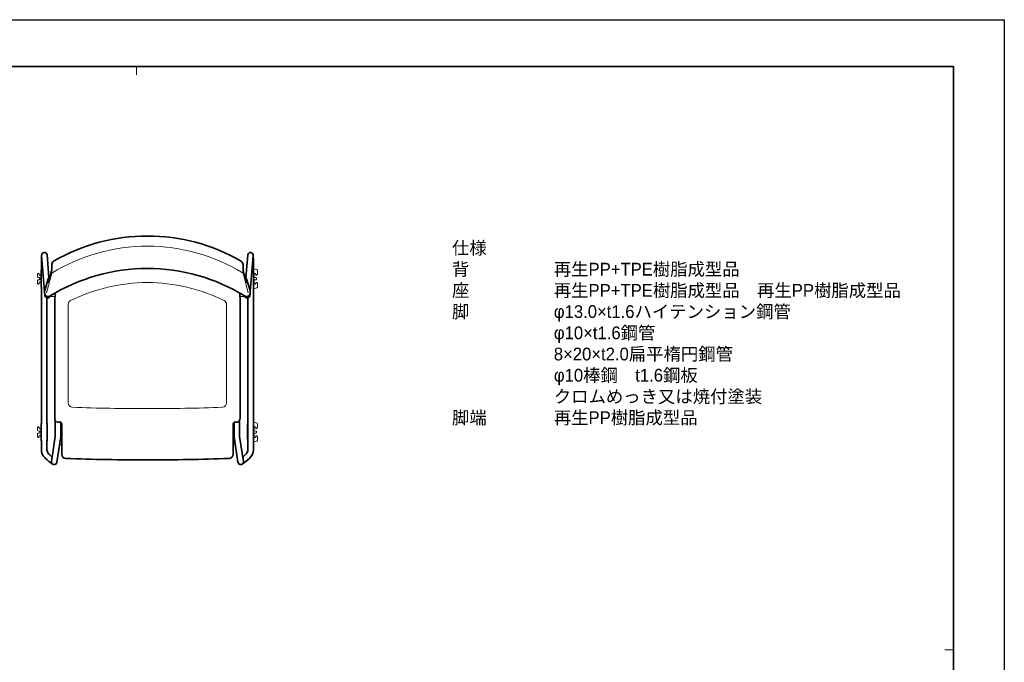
# Model space of a CAD drawing. Header units: millimetres. Extents: x 0 to 4200, y 0 to 2970.
# Tile 5 of 5: x 1880 to 4200, y 1455 to 2970. Entities that reach past the tile are written whole.
import ezdxf

# ---------------------------------------------------------------- set-up
doc = ezdxf.new("R2010")
doc.units = ezdxf.units.MM
doc.header["$LTSCALE"] = 10
doc.layers.get('0').update_dxf_attribs({"lineweight": 35})
for name, color, linetype, lineweight in [('中線', 3, 'Continuous', 20), ('中線2', 2, 'Continuous', 20), ('中線3', 211, 'Continuous', 20), ('図枠', 7, 'Continuous', 35), ('太線', 7, 'Continuous', 35), ('文字', 2, 'Continuous', 25), ('細線', 1, 'Continuous', 13), ('細線2', 150, 'Continuous', 13)]:
    doc.layers.add(name, color=color, linetype=linetype, lineweight=lineweight)
doc.styles.get("Standard").update_dxf_attribs({"font": 'HGPGothicM.ttf'})

# ---------------------------------------------------------------- blocks, each defined once
blk = doc.blocks.new('AICHI_SEIHIN_A3')
at = {"layer": '図枠', "color": 1, "lineweight": 25}
for p, q in [((0, 297), (420, 297)), ((420, 297), (420, 0))]:
    blk.add_line(p, q, dxfattribs=at)
at = {"layer": '図枠'}
for p, q in [((23, 286), (408, 286)), ((408, 286), (408, 11))]:
    blk.add_line(p, q, dxfattribs=at)
at = {"layer": '図枠', "color": 1, "lineweight": 15}
for p, q in [((215.5, 286), (215.5, 284)), ((408, 148.5), (406, 148.5))]:
    blk.add_line(p, q, dxfattribs=at)

msp = doc.modelspace()

# ---------------------------------------------------------------- linework, layer by layer
at = {"layer": '中線'}
for p, q in [((1921.59415445, 2369.68394404), (1921.59415445, 2363.68271667)), ((1922.73349428, 2371.44460421), (1922.03349428, 2370.74460421)), ((1925.29415445, 2370.38394404), (1925.29415445, 2368.88394404)), ((1927.79415445, 2367.38394404), (1926.79415445, 2367.38394404)), ((1929.29415445, 2376.38394404), (1929.29415445, 2368.88394404)), ((2438.22348364, 2380.82975392), (2430.40584555, 2382.92448373)), ((2431.90584555, 2370.48394404), (2431.90584555, 2363.68271667)), ((2433.40584555, 2371.98394404), (2434.40584555, 2371.98394404)), ((2435.90584555, 2370.48394404), (2435.90584555, 2369.38394404)), ((2438.46650572, 2368.32328387), (2439.26650572, 2369.12328387)), ((2439.70584555, 2378.89790226), (2439.70584555, 2370.18394404)), ((1921.59415445, 2349.08394404), (1921.59415445, 2355.08517141)), ((1922.73349428, 2347.32328387), (1922.03349428, 2348.02328387)), ((1925.59878916, 2362.0039127), (1922.98951974, 2362.18637059)), ((1925.59878916, 2356.76397538), (1922.98951974, 2356.58151748)), ((1925.29415445, 2348.38394404), (1925.29415445, 2349.88394404)), ((1927.79415445, 2351.38394404), (1926.79415445, 2351.38394404)), ((1926.99415445, 2360.50756662), (1926.99415445, 2359.38394404)), ((1926.99415445, 2358.26032145), (1926.99415445, 2359.38394404)), ((1929.29415445, 2342.38394404), (1929.29415445, 2349.88394404)), ((2431.90584555, 2348.28394404), (2431.90584555, 2355.08517141)), ((2433.30121084, 2362.18637059), (2436.01048026, 2361.99692002)), ((2433.30121084, 2356.58151748), (2436.01048026, 2356.77096806)), ((2433.40584555, 2346.78394404), (2434.40584555, 2346.78394404)), ((2435.90584555, 2348.28394404), (2435.90584555, 2349.38394404)), ((2437.40584555, 2360.50057394), (2437.40584555, 2359.38394404)), ((2437.40584555, 2358.26731413), (2437.40584555, 2359.38394404)), ((2438.46650572, 2350.44460421), (2439.26650572, 2349.64460421)), ((2439.70584555, 2339.86998581), (2439.70584555, 2348.58394404)), ((2438.22348364, 2337.93813416), (2430.40584555, 2335.84340435)), ((2438.22348364, 2019.32975392), (2430.40584555, 2021.42448373)), ((1921.59415445, 2008.18394404), (1921.59415445, 2002.18271667)), ((1922.73349428, 2009.94460421), (1922.03349428, 2009.24460421)), ((1925.59878916, 2000.5039127), (1922.98951974, 2000.68637059)), ((1925.29415445, 2008.88394404), (1925.29415445, 2007.38394404)), ((1927.79415445, 2005.88394404), (1926.79415445, 2005.88394404)), ((1926.99415445, 1999.00756662), (1926.99415445, 1997.88394404)), ((1926.99415445, 1996.76032145), (1926.99415445, 1997.88394404)), ((1929.29415445, 2014.88394404), (1929.29415445, 2007.38394404)), ((1945.29415445, 2014.88394404), (1945.29415445, 1997.88394404)), ((1945.29415445, 1980.88394404), (1945.29415445, 1997.88394404)), ((2415.90584555, 2014.88394404), (2415.90584555, 1997.88394404)), ((2415.90584555, 1980.88394404), (2415.90584555, 1997.88394404)), ((2431.90584555, 2008.98394404), (2431.90584555, 2002.18271667)), ((2433.30121084, 2000.68637059), (2436.01048026, 2000.49692002)), ((2433.40584555, 2010.48394404), (2434.40584555, 2010.48394404)), ((2435.90584555, 2008.98394404), (2435.90584555, 2007.88394404)), ((2437.40584555, 1999.00057394), (2437.40584555, 1997.88394404)), ((2437.40584555, 1996.76731413), (2437.40584555, 1997.88394404)), ((2438.46650572, 2006.82328387), (2439.26650572, 2007.62328387)), ((2439.70584555, 2017.39790226), (2439.70584555, 2008.68394404)), ((1921.59415445, 1987.58394404), (1921.59415445, 1993.58517141)), ((1922.73349428, 1985.82328387), (1922.03349428, 1986.52328387)), ((1925.59878916, 1995.26397538), (1922.98951974, 1995.08151748)), ((1925.29415445, 1986.88394404), (1925.29415445, 1988.38394404)), ((1927.79415445, 1989.88394404), (1926.79415445, 1989.88394404)), ((1929.29415445, 1980.88394404), (1929.29415445, 1988.38394404)), ((2438.22348364, 1976.43813416), (2430.40584555, 1974.34340435)), ((2431.90584555, 1986.78394404), (2431.90584555, 1993.58517141)), ((2433.30121084, 1995.08151748), (2436.01048026, 1995.27096806)), ((2433.40584555, 1985.28394404), (2434.40584555, 1985.28394404)), ((2435.90584555, 1986.78394404), (2435.90584555, 1987.88394404)), ((2438.46650572, 1988.94460421), (2439.26650572, 1988.14460421)), ((2439.70584555, 1978.36998581), (2439.70584555, 1987.08394404))]:
    msp.add_line(p, q, dxfattribs=at)
for centre, radius, start, end in [((1923.09415445, 2369.68394404), 1.5, 134.9999999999, 180), ((1923.79415445, 2370.38394404), 1.5, 0, 135), ((1926.79415445, 2368.88394404), 1.5, 180, 270), ((1927.79415445, 2368.88394404), 1.5, 270, 0), ((1937.29415445, 2376.38394404), 8, 144.3409123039, 180), ((2433.40584555, 2370.48394404), 1.5, 90, 180), ((2434.40584555, 2370.48394404), 1.5, 0, 90), ((2437.40584555, 2369.38394404), 1.5, 180, 314.9999999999), ((2437.70584555, 2378.89790226), 2, 0, 75), ((2438.20584555, 2370.18394404), 1.5, 315, 0), ((1923.09415445, 2363.68271667), 1.5, 180, 266), ((1923.09415445, 2355.08517141), 1.5, 94, 180), ((1923.09415445, 2349.08394404), 1.5, 180, 225.0000000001), ((1923.79415445, 2348.38394404), 1.5, 225, 0), ((1926.79415445, 2349.88394404), 1.5, 90, 180), ((1925.49415445, 2360.50756662), 1.5, 0, 86), ((1925.49415445, 2358.26032145), 1.5, 274, 0), ((1927.79415445, 2349.88394404), 1.5, 0, 90), ((2433.40584555, 2363.68271667), 1.5, 180, 266), ((2433.40584555, 2355.08517141), 1.5, 94, 180), ((2433.40584555, 2348.28394404), 1.5, 180, 270), ((2434.40584555, 2348.28394404), 1.5, 270, 0), ((2437.40584555, 2349.38394404), 1.5, 45.0000000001, 180), ((2435.90584555, 2360.50057394), 1.5, 0, 86), ((2435.90584555, 2358.26731413), 1.5, 274, 0), ((2438.20584555, 2348.58394404), 1.5, 0, 45), ((1937.29415445, 2342.38394404), 8, 180, 215.6590876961), ((2437.70584555, 2339.86998581), 2, 285, 0), ((1937.29415445, 2014.88394404), 8, 144.3409123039, 180), ((1937.29415445, 2014.88394404), 8, 0, 35.6590876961), ((2423.90584555, 2014.88394404), 8, 144.3409123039, 180), ((2437.70584555, 2017.39790226), 2, 0, 75), ((1923.09415445, 2008.18394404), 1.5, 134.9999999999, 180), ((1923.09415445, 2002.18271667), 1.5, 180, 266), ((1923.79415445, 2008.88394404), 1.5, 0, 135), ((1926.79415445, 2007.38394404), 1.5, 180, 270), ((1925.49415445, 1999.00756662), 1.5, 0, 86), ((1925.49415445, 1996.76032145), 1.5, 274, 0), ((1927.79415445, 2007.38394404), 1.5, 270, 0), ((2433.40584555, 2008.98394404), 1.5, 90, 180), ((2433.40584555, 2002.18271667), 1.5, 180, 266), ((2434.40584555, 2008.98394404), 1.5, 0, 90), ((2437.40584555, 2007.88394404), 1.5, 180, 314.9999999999), ((2435.90584555, 1999.00057394), 1.5, 0, 86), ((2435.90584555, 1996.76731413), 1.5, 274, 0), ((2438.20584555, 2008.68394404), 1.5, 315, 0), ((1923.09415445, 1993.58517141), 1.5, 94, 180), ((1923.09415445, 1987.58394404), 1.5, 180, 225.0000000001), ((1923.79415445, 1986.88394404), 1.5, 225, 0), ((1926.79415445, 1988.38394404), 1.5, 90, 180), ((1927.79415445, 1988.38394404), 1.5, 0, 90), ((1937.29415445, 1980.88394404), 8, 180, 215.6590876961), ((1937.29415445, 1980.88394404), 8, 324.3409123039, 0), ((2423.90584555, 1980.88394404), 8, 180, 215.6590876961), ((2433.40584555, 1993.58517141), 1.5, 94, 180), ((2433.40584555, 1986.78394404), 1.5, 180, 270), ((2434.40584555, 1986.78394404), 1.5, 270, 0), ((2437.40584555, 1987.88394404), 1.5, 45.0000000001, 180), ((2437.70584555, 1978.36998581), 2, 285, 0), ((2438.20584555, 1987.08394404), 1.5, 0, 45)]:
    msp.add_arc(centre, radius, start, end, dxfattribs=at)
at = {"layer": '中線2'}
for p, q in [((1955.86517037, 2393.21612478), (1955.86517037, 2381.53177581)), ((2405.33482963, 2393.21612478), (2405.33482963, 2381.53177581)), ((1942.97991557, 2326.42383431), (1955.1284438, 2372.42413309)), ((2418.22008443, 2326.42383431), (2406.0715562, 2372.42413309)), ((1978.6, 1978.8435533), (1975.10781891, 1978.8435533)), ((2382.6, 1978.8435533), (2386.09218109, 1978.8435533)), ((1973.75, 1969.98747739), (1973.75, 1968.8435533)), ((1978.6, 1968.8435533), (1973.75, 1968.8435533)), ((2382.6, 1968.8435533), (2387.45, 1968.8435533)), ((2387.45, 1969.98747739), (2387.45, 1968.8435533))]:
    msp.add_line(p, q, dxfattribs=at)
for centre, start, end in [((1967.5, 1973.8435533), 336.3059345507, 6.4572471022), ((2393.7, 1973.8435533), 173.5427528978, 203.6940654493)]:
    msp.add_arc(centre, 7, start, end, dxfattribs=at)
for centre, major_axis, start_param, end_param in [((1954.47017775, 2381.53282076), (0.00776161, 10.36165057), -2.6446176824, -1.5707963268), ((2406.72982225, 2381.53282076), (0.00776161, -10.36165057), -1.5707963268, -0.4969749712)]:
    msp.add_ellipse(centre, major_axis=major_axis, ratio=0.1346303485, start_param=start_param, end_param=end_param, dxfattribs=at)
at = {"layer": '中線3'}
for p, q in [((1952.6, 2317.33914385), (1952.6, 2319.57693664)), ((1952.6, 2317.33914385), (1962.80395885, 2317.33914385)), ((2408.6, 2317.33914385), (2398.39604115, 2317.33914385)), ((2408.6, 2317.33914385), (2408.6, 2319.57693664))]:
    msp.add_line(p, q, dxfattribs=at)
at = {"layer": '太線'}
for p, q in [((1938.2550127, 2329.09399702), (1931.27414811, 2414.35351314)), ((1948.57233134, 2362.3897534), (1944.23079013, 2415.41437494)), ((2412.62766866, 2362.3897534), (2416.96920987, 2415.41437494)), ((2422.9449873, 2329.09399702), (2429.92585189, 2414.35351314)), ((1930.79415445, 2394.88394404), (1930.79415445, 2379.48553084)), ((1954.97334982, 2380.75514319), (1954.97334982, 2391.19540711)), ((1955.82471939, 2395.23305014), (1956.71653994, 2397.25376781)), ((2405.37528061, 2395.23305014), (2404.48346006, 2397.25376781)), ((2406.22665018, 2380.75514319), (2406.22665018, 2391.19540711)), ((2430.40584555, 2394.88394404), (2430.40584555, 2379.48553084)), ((1930.54415445, 2377.38394404), (1930.54415445, 2341.38394404)), ((1947.53899149, 2351.61697593), (1954.69824969, 2377.01132544)), ((2413.66100851, 2351.61697593), (2406.50175031, 2377.01132544)), ((2430.65584555, 2377.38394404), (2430.65584555, 2341.38394404)), ((1946.81760011, 2359.01960519), (1938.6629693, 2331.58319312)), ((1946.40316791, 2356.17058957), (1946.55805515, 2351.73519921)), ((2414.38239989, 2359.01960519), (2422.5370307, 2331.58319312)), ((2414.79683209, 2356.17058957), (2414.64194485, 2351.73519921)), ((1930.79415445, 2339.28235724), (1930.79415445, 2017.98553084)), ((1938.34762836, 2325.72202454), (1938.25462883, 2328.38518254)), ((1938.99274412, 2320.08384896), (1938.7089824, 2323.54952091)), ((1962.90384758, 2325.66745459), (1962.90384758, 2317.81978221)), ((2398.29615242, 2325.66745459), (2398.29615242, 2317.81978221)), ((2422.20725588, 2320.08384896), (2422.4910176, 2323.54952091)), ((2422.85237164, 2325.72202454), (2422.94537117, 2328.38518254)), ((2430.40584555, 2339.28235724), (2430.40584555, 2017.98553084)), ((1943.79415445, 2314.26683595), (1943.79415445, 2017.98553084)), ((1951.8949234, 2318.7423274), (1952.04163433, 2319.23593915)), ((1962.18392022, 2314.35568059), (1962.90384758, 2317.81978221)), ((1962.18392022, 2314.35568059), (1962.18392022, 2031.09983848)), ((2399.01607978, 2314.35568059), (2398.29615242, 2317.81978221)), ((2399.01607978, 2314.35568059), (2399.01607978, 2031.09983848)), ((2409.3050766, 2318.7423274), (2409.15836567, 2319.23593915)), ((2417.40584555, 2314.26683595), (2417.40584555, 2017.98553084)), ((1963.30503536, 1987.64292996), (1963.30503536, 2025.97325642)), ((1973.6, 2021.70753364), (1969.1, 2021.70753364)), ((1976.30503536, 2020.91262385), (1976.30503536, 1986.65213492)), ((2384.89496464, 2020.91262385), (2384.89496464, 1986.65213492)), ((2387.6, 2021.70753364), (2392.1, 2021.70753364)), ((2397.89496464, 1987.64292996), (2397.89496464, 2025.97325642)), ((1930.54415445, 2015.88394404), (1930.54415445, 1979.88394404)), ((1944.04415445, 1979.88394404), (1944.04415445, 2015.88394404)), ((1978.6, 2016.70753364), (1978.6, 1945.93863088)), ((2382.6, 2016.70753364), (2382.6, 1945.93863088)), ((2417.15584555, 1979.88394404), (2417.15584555, 2015.88394404)), ((2430.65584555, 2015.88394404), (2430.65584555, 1979.88394404)), ((1930.79415445, 1977.78235724), (1930.79415445, 1956.43521744)), ((1943.79415445, 1977.78235724), (1943.79415445, 1956.43521744)), ((1963.30503536, 1987.64292996), (1954.29937584, 1928.90549173)), ((1976.30503536, 1986.65213492), (1967.14922115, 1926.93534568)), ((2384.89496464, 1986.65213492), (2394.05077885, 1926.93534568)), ((2397.89496464, 1987.64292996), (2406.90062416, 1928.90549173)), ((2417.40584555, 1977.78235724), (2417.40584555, 1956.43521744)), ((2430.40584555, 1977.78235724), (2430.40584555, 1956.43521744)), ((1940.32910036, 1935.92361212), (1938.55582475, 1937.69688774)), ((1949.52148852, 1945.11600028), (1947.7482129, 1946.88927589)), ((2411.67851148, 1945.11600028), (2413.4517871, 1946.88927589)), ((2420.87089964, 1935.92361212), (2422.64417525, 1937.69688774))]:
    msp.add_line(p, q, dxfattribs=at)
for centre, radius, start, end in [((2180.6, 2015.58569358), 444.41430642, 90, 119.6241844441), ((2180.6, 2015.58569358), 444.41430642, 60.3758155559, 90), ((2373.90471632, 2394.88394404), 443.11056187, 177.3745098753, 180), ((1937.75246912, 2414.88394404), 6.5, 4.6808129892, 184.6808129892), ((2423.44753088, 2414.88394404), 6.5, 355.3191870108, 175.3191870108), ((1987.29528368, 2394.88394404), 443.11056187, 0, 2.6254901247), ((1964.97334982, 2391.19540711), 10, 156.1862848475, 180), ((1965.86517037, 2393.21612478), 10, 119.6241844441, 180), ((2395.33482963, 2393.21612478), 10, 0, 60.3758155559), ((2396.22665018, 2391.19540711), 10, 0, 23.8137151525), ((2180.6, 1945.61113891), 437.98906136, 90, 121.570410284), ((2180.6, 1945.61113891), 437.98906136, 58.429589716, 90), ((1956.40316791, 2356.17058957), 10, 121.1085246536, 180), ((1947.05775056, 2351.75264895), 0.5, 182.0000000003, 344.2556203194), ((2404.79683209, 2356.17058957), 10, 0, 58.8914753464), ((2414.14224944, 2351.75264895), 0.5, 195.7443796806, 357.9999999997), ((1948.2485371, 2328.7341775), 10, 163.44703546, 182), ((1946.84245039, 2326.01867027), 8.5, 182, 301.570410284), ((2414.35754961, 2326.01867027), 8.5, 238.429589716, 358), ((2412.9514629, 2328.7341775), 10, 358, 16.55296454), ((1945.56956788, 2320.62234505), 6.59883238, 184.6808129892, 343.4470354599), ((2415.63043212, 2320.62234505), 6.59883238, 196.5529645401, 355.3191870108), ((1973.6, 2016.70753364), 5, 0, 90), ((2387.6, 2016.70753364), 5, 90, 180), ((1957.29415445, 1956.43521744), 26.5, 180, 224.9999999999), ((1957.29415445, 1956.43521744), 13.5, 180, 224.9999999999), ((2403.90584555, 1956.43521744), 13.5, 315.0000000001, 0), ((2403.90584555, 1956.43521744), 26.5, 315.0000000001, 0), ((2008.73811189, 2004.33262365), 96.74495189, 224.9999999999, 237.856689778), ((2008.73811189, 2004.33262365), 83.74495189, 224.9999999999, 230.8822903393), ((1960.72429849, 1927.9204187), 6.5, 171.2832556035, 351.2832556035), ((1988.6, 1945.93863088), 10, 180, 267.7948886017), ((2180.6, 6932.24347515), 5000, 267.79488860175, 270), ((2180.6, 6932.24347515), 5000, 270, 272.20511139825), ((2372.6, 1945.93863088), 10, 272.2051113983, 0), ((2400.47570151, 1927.9204187), 6.5, 188.7167443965, 8.7167443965), ((2352.46188811, 2004.33262365), 96.74495189, 302.143310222, 315.0000000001), ((2352.46188811, 2004.33262365), 83.74495189, 309.1177096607, 315.0000000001)]:
    msp.add_arc(centre, radius, start, end, dxfattribs=at)
for centre, major_axis, ratio, start_param, end_param in [((1937.29415445, 2377.38394404), (0, 7.794229), 0.8660253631, 1.2977837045, 1.5707963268), ((1954.47023443, 2382.95876589), (-0.09291398, 6.18937498), 0.081286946, -2.8622892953, -1.9360357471), ((2406.72976557, 2382.95876589), (-0.09291398, -6.18937498), 0.081286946, -1.2055569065, -0.2793033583), ((2423.90584555, 2377.38394404), (0, 7.794229), 0.8660253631, -1.5707963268, -1.2977837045), ((1937.29415445, 2341.38394404), (0, -7.794229), 0.8660253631, -1.5707963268, -1.2977837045), ((2423.90584555, 2341.38394404), (0, -7.794229), 0.8660253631, 1.2977837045, 1.5707963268), ((1969.1, 2031.09983848), (0, 9.39230485), 0.7363559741, 1.5707963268, 3.1415926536), ((2392.1, 2031.09983848), (0, 9.39230485), 0.7363559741, -3.1415926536, -1.5707963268), ((1937.29415445, 2015.88394404), (0, 7.794229), 0.8660253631, 1.2977837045, 1.5707963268), ((1937.29415445, 2015.88394404), (0, 7.794229), 0.8660253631, -1.5707963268, -1.2977837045), ((2423.90584555, 2015.88394404), (0, 7.794229), 0.8660253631, 1.2977837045, 1.5707963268), ((2423.90584555, 2015.88394404), (0, 7.794229), 0.8660253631, -1.5707963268, -1.2977837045), ((1937.29415445, 1979.88394404), (0, -7.794229), 0.8660253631, -1.5707963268, -1.2977837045), ((1937.29415445, 1979.88394404), (0, -7.794229), 0.8660253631, 1.2977837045, 1.5707963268), ((2423.90584555, 1979.88394404), (0, -7.794229), 0.8660253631, -1.5707963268, -1.2977837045), ((2423.90584555, 1979.88394404), (0, -7.794229), 0.8660253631, 1.2977837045, 1.5707963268)]:
    msp.add_ellipse(centre, major_axis=major_axis, ratio=ratio, start_param=start_param, end_param=end_param, dxfattribs=at)
at = {"layer": '細線'}
for start, end in [(90, 121.638247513), (58.361752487, 90)]:
    msp.add_arc((2180.6, 2006.47294765), 429.83449464, start, end, dxfattribs=at)
at = {"layer": '細線2'}
for p, q in [((1994.1, 2298.81061425), (1994.1, 2066.40211249)), ((2367.1, 2298.81061425), (2367.1, 2066.40211249))]:
    msp.add_line(p, q, dxfattribs=at)
for centre, radius, start, end in [((2180.6, 1944.31978221), 406, 90, 116.468585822), ((2180.6, 1944.31978221), 406, 63.531414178, 90), ((2004.1, 2298.81061425), 10, 116.468585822, 180), ((2357.1, 2298.81061425), 10, 0, 63.531414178), ((2004.1, 2066.40211249), 10, 180, 267.9230143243), ((2357.1, 2066.40211249), 10, 272.0769856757, 0), ((2180.6, 6933.20267857), 4880, 267.9230143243, 270), ((2180.6, 6933.20267857), 4880, 270, 272.0769856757)]:
    msp.add_arc(centre, radius, start, end, dxfattribs=at)

# ---------------------------------------------------------------- block references
at = {"lineweight": 0, "xscale": 10, "yscale": 10, "zscale": 10}
msp.add_blockref('AICHI_SEIHIN_A3', (0, 0), dxfattribs=at)

# ---------------------------------------------------------------- texts
at = {"layer": '文字', "lineweight": 25, "insert": (2898.34660783, 2446.99144727), "char_height": 30, "attachment_point": 1}
msp.add_mtext_dynamic_manual_height_columns('\\pt240;仕様\\P背^I再生PP+TPE樹脂成型品\\P座^I再生PP+TPE樹脂成型品\u3000再生PP樹脂成型品\\P脚^Iφ13.0×t1.6ハイテンション鋼管\\P^Iφ10×t1.6鋼管\\P^I8×20×t2.0扁平楕円鋼管\\P^Iφ10棒鋼\u3000t1.6鋼板\\P^Iクロムめっき又は焼付塗装\\P脚端^I再生PP樹脂成型品', width=1062.1015057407, gutter_width=175, heights=[0], dxfattribs=at)

doc.saveas('drawing.dxf')
